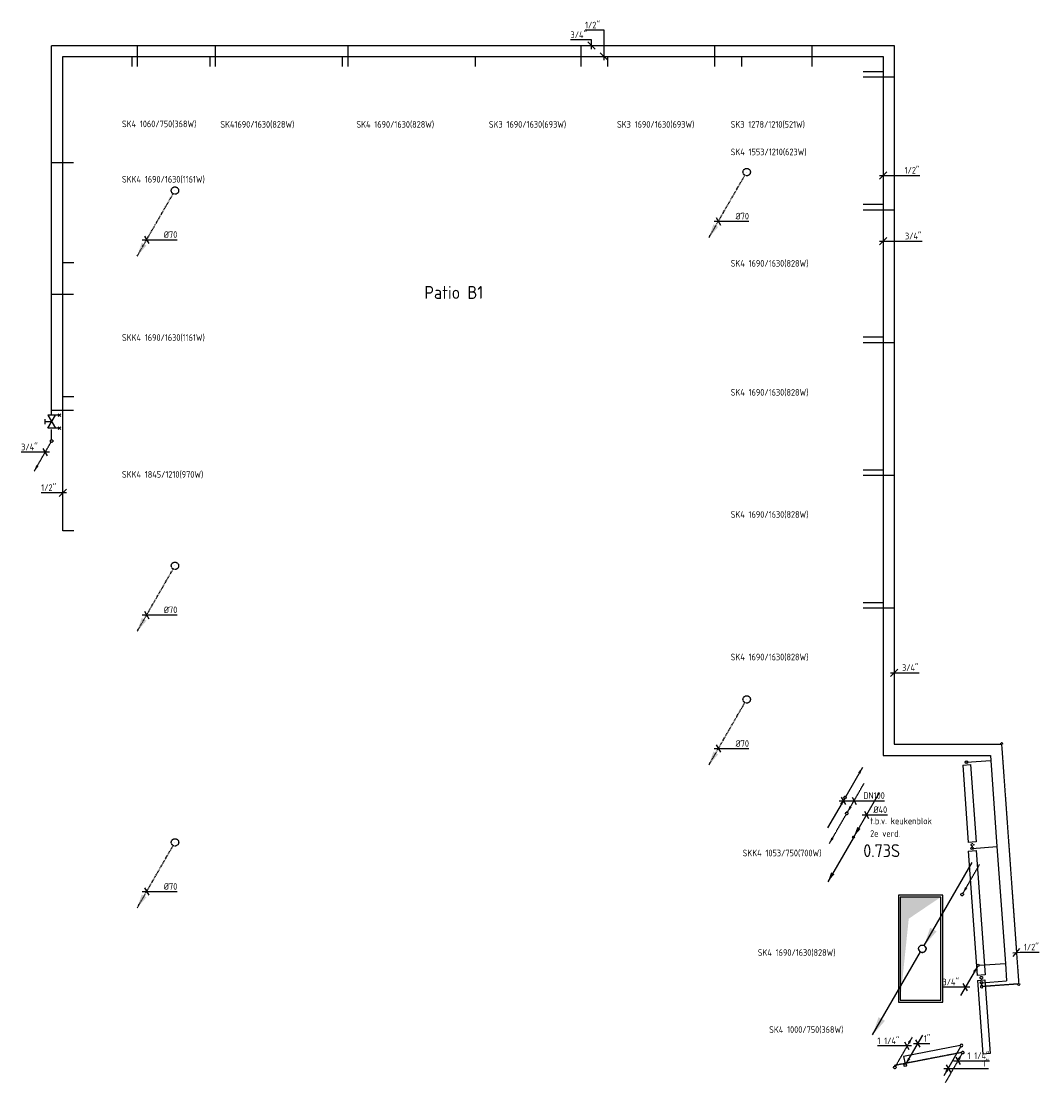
# Model space of a CAD drawing. Header units: millimetres. Extents: x -17664 to 63694, y -175 to 70975.
# Tile 3 of 22: x 11716 to 25550, y -98 to 14296. Entities that reach past the tile are written whole.
import ezdxf
from ezdxf.enums import TextEntityAlignment as Align

# ---------------------------------------------------------------- set-up
doc = ezdxf.new("R2010")
doc.units = ezdxf.units.MM
for name, pattern in [('2322107', [2000, 1000, 1000]), ('2322107_a', [2000, 1000, 1000]), ('2322108', [7, 5, -2]), ('2322108_a', [7, 5, -2]), ('2322122', [47, 40, -7]), ('2322122_a', [19.5, 12.5, -7]), ('CENTER2', [28.575, 19.05, -3.175, 3.175, -3.175])]:
    doc.linetypes.add(name, pattern=pattern)
for name, color, linetype in [('BL$2----', 7, 'Continuous'), ('bTuwkundig', 7, 'Continuous'), ('WL521---', 4, '2322122'), ('WL5232--_D', 4, 'Continuous'), ('WL5232--_HARTLIJN', 1, 'CENTER2'), ('WL561---', 4, 'Continuous'), ('WL561---_AANVOER', 1, '2322107'), ('WL561---_RETOUR', 5, '2322108'), ('WL570---_TOEVOER', 3, 'Continuous'), ('WL570---_TOEVOER_D', 3, 'Continuous'), ('WL740---', 4, 'Continuous'), ('WM521---', 1, 'Continuous'), ('WM5232--', 1, 'Continuous'), ('WM524---', 1, 'Continuous'), ('WM561---_AANVOER', 1, 'Continuous'), ('WM561---_RETOUR', 1, 'Continuous'), ('WT561---', 7, 'Continuous')]:
    doc.layers.add(name, color=color, linetype=linetype)
doc.styles.add('BURO-018', font='BUROFONT', dxfattribs={"height": 1.8})
doc.styles.add('STABICAD-018', font='ISOCP.SHX', dxfattribs={"height": 90})
doc.styles.add('STABICAD-035', font='ISOCP.SHX', dxfattribs={"height": 175})
doc.styles.get("Standard").update_dxf_attribs({"font": 'arial.ttf'})

# ---------------------------------------------------------------- blocks, each defined once
blk = doc.blocks.new('*U21')
at = {"linetype": '2322108'}
blk.add_hatch(color=2, dxfattribs=at).paths.add_polyline_path([(-236, -409), (-208, -325), (-177, -342)], flags=0)
at = {"color": 0, "linetype": '2322108'}
blk.add_line((0, 0), (0, 0, 1), dxfattribs=at)
at = {"color": 2, "linetype": '2322108_a'}
blk.add_line((-236, -409, 1), (-9, -15, 1), dxfattribs=at)
at = {"color": 2, "linetype": '2322108'}
blk.add_circle((0, 0, 1), 17.5, dxfattribs=at)
at = {"layer": 'WL561---', "color": 2, "style": 'STABICAD-018'}
for tag, p in [('POSITIONCODE', (12128, 8753, 149)), ('SECTIONCODE', (12128, 8753, 149)), ('CODE', (12128, 8703, -1)), ('FLOORCODE', (12178, 8603, -1))]:
    blk.add_attdef(tag, p, '', height=1.2, dxfattribs=at)
blk = doc.blocks.new('PI_SYM138')
at = {"color": 0, "linetype": 'Continuous'}
for p, q in [((-2.5, 1.5), (2.5, -1.5)), ((-2.5, -3), (-2.5, 1.5)), ((2.5, 1.5), (-2.5, -1.5)), ((-1, 2.5), (1, 2.5)), ((0, 0), (0, 2.5)), ((2.5, -3), (2.5, 1.5)), ((-3, -3.5), (-2, -2.5)), ((-3, -2.5), (-2, -3.5)), ((2, -3.5), (3, -2.5)), ((2, -2.5), (3, -3.5))]:
    blk.add_line(p, q, dxfattribs=at)
at = {"color": 0, "linetype": 'Continuous', "style": 'BURO-018'}
blk.add_attdef('PRODUCTCODE', text='', height=1.8, dxfattribs=at).set_placement((0, 0), align=Align.MIDDLE)
blk = doc.blocks.new('*U22')
at = {"color": 0, "linetype": 'Continuous'}
for p, q in [((-41, 0), (-325, 0)), ((58, 0), (-41, 0)), ((29, -50), (-29, 50))]:
    blk.add_line(p, q, dxfattribs=at)
at = {"color": 0, "linetype": 'Continuous', "style": 'STABICAD-018'}
blk.add_text("3/4''", height=90, dxfattribs=at).set_placement((-325, 25))
at = {"layer": 'WL561---', "color": 2, "style": 'STABICAD-018'}
blk.add_attdef('CODE', (12041, 8453, -1), '', height=1.2, dxfattribs=at)
blk = doc.blocks.new('*U23')
at = {"color": 0, "linetype": 'Continuous'}
for p, q in [((-34, 0), (-291, 0)), ((-50, -50), (50, 50)), ((50, 0), (-34, 0))]:
    blk.add_line(p, q, dxfattribs=at)
at = {"color": 0, "linetype": 'Continuous', "style": 'STABICAD-018'}
blk.add_text("1/2''", height=90, dxfattribs=at).set_placement((-291, 25))
at = {"layer": 'WL561---', "color": 2, "style": 'STABICAD-018'}
blk.add_attdef('CODE', (12278, 7902), '', height=1.2, dxfattribs=at)
blk = doc.blocks.new('*U27')
at = {"color": 0, "linetype": 'Continuous'}
for p, q in [((0, 76), (-284, 76)), ((50, -50), (-50, 50)), ((0, -50), (0, 76))]:
    blk.add_line(p, q, dxfattribs=at)
at = {"color": 0, "linetype": 'Continuous', "style": 'STABICAD-018'}
blk.add_text("3/4''", height=90, dxfattribs=at).set_placement((-284, 101))
at = {"layer": 'WL561---', "color": 2, "style": 'STABICAD-018'}
blk.add_attdef('CODE', (19446, 13966), '', height=1.2, dxfattribs=at)
blk = doc.blocks.new('*U24')
at = {"color": 0, "linetype": 'Continuous'}
for p, q in [((0, 358), (-257, 358)), ((0, -50), (0, 358)), ((50, -50), (-50, 50))]:
    blk.add_line(p, q, dxfattribs=at)
at = {"color": 0, "linetype": 'Continuous', "style": 'STABICAD-018'}
blk.add_text("1/2''", height=90, dxfattribs=at).set_placement((-257, 383))
at = {"layer": 'WL561---', "color": 2, "style": 'STABICAD-018'}
blk.add_attdef('CODE', (19616, 13816), '', height=1.2, dxfattribs=at)
blk = doc.blocks.new('*U25')
at = {"linetype": '2322122'}
blk.add_hatch(color=2, dxfattribs=at).paths.add_polyline_path([(-512, -888), (-451, -707), (-386, -744)], flags=0)
at = {"color": 0, "linetype": '2322122'}
blk.add_line((0, 0), (0, 0, 1), dxfattribs=at)
at = {"color": 2, "linetype": '2322122_a'}
blk.add_line((-512, -888, 1), (-25, -43, 1), dxfattribs=at)
at = {"color": 0, "linetype": '2322122'}
blk.add_circle((0, 0, 1), 50, dxfattribs=at)
at = {"color": 2, "linetype": '2322122'}
blk.add_circle((0, 0, 1), 50, dxfattribs=at)
at = {"layer": 'WL561---', "color": 2, "style": 'STABICAD-018'}
for tag, p in [('POSITIONCODE', (13800, 12150, 149)), ('SECTIONCODE', (13800, 12150, 149)), ('CODE', (13800, 12100, -1)), ('FLOORCODE', (13850, 12000, -1))]:
    blk.add_attdef(tag, p, '', height=1.8, dxfattribs=at)
blk = doc.blocks.new('*U26')
at = {"color": 0, "linetype": 'Continuous'}
for p, q in [((-58, 0), (184, 0)), ((-29, 50), (29, -50)), ((184, 0), (414, 0))]:
    blk.add_line(p, q, dxfattribs=at)
at = {"color": 0, "linetype": 'Continuous', "style": 'STABICAD-018'}
blk.add_text('%%c70', height=90, dxfattribs=at).set_placement((234, 25))
at = {"layer": 'WL561---', "color": 2, "style": 'STABICAD-018'}
blk.add_attdef('CODE', (13415, 11333, -1), '', height=1.8, dxfattribs=at)
blk = doc.blocks.new('*U31')
at = {"color": 0, "linetype": 'Continuous'}
for p, q in [((-50, -50), (50, 50)), ((-50, 0), (241, 0)), ((241, 0), (498, 0))]:
    blk.add_line(p, q, dxfattribs=at)
at = {"color": 0, "linetype": 'Continuous', "style": 'STABICAD-018'}
blk.add_text("1/2''", height=90, dxfattribs=at).set_placement((291, 25))
at = {"layer": 'WL561---', "color": 2, "style": 'STABICAD-018'}
blk.add_attdef('CODE', (23400, 12205), '', height=1.2, dxfattribs=at)
blk = doc.blocks.new('*U36')
at = {"color": 0, "linetype": 'Continuous'}
for p, q in [((-50, -50), (50, 50)), ((-50, 0), (56, 0)), ((56, 0), (340, 0))]:
    blk.add_line(p, q, dxfattribs=at)
at = {"color": 0, "linetype": 'Continuous', "style": 'STABICAD-018'}
blk.add_text("3/4''", height=90, dxfattribs=at).set_placement((106, 25))
at = {"layer": 'WL561---', "color": 2, "style": 'STABICAD-018'}
blk.add_attdef('CODE', (23550, 5461), '', height=1.2, dxfattribs=at)
blk = doc.blocks.new('*U33')
at = {"color": 0, "linetype": '2322108'}
blk.add_line((0, 0), (3258, 0, -300), dxfattribs=at)
for centre, start, end in [((0, 0), 90, 262.6199), ((3258, 0, -300), 273.2758, 90), ((0, 0), 269.1715, 270)]:
    blk.add_arc(centre, 17.5, start, end, dxfattribs=at)
at = {"layer": 'WL561---', "color": 2, "style": 'STABICAD-018'}
for tag, p in [('CODE', (25005, 4492)), ('POSITIONCODE', (25271, 2878, -150)), ('SECTIONCODE', (25271, 2878, -150))]:
    blk.add_attdef(tag, p, '', height=1.2, dxfattribs=at)
blk = doc.blocks.new('*U28')
at = {"color": 0, "linetype": 'Continuous'}
for p, q in [((-527, 208, 300), (526, 208, 300)), ((-527, 100, 300), (-527, 208, 300)), ((526, 208, 300), (526, 100, 300)), ((-527, 100, 300), (526, 100, 300))]:
    blk.add_line(p, q, dxfattribs=at)
at = {"layer": 'WL561---_AANVOER', "linetype": '2322107'}
blk.add_circle((-562, 154, 300), 17.5, dxfattribs=at)
at = {"layer": 'WL561---_RETOUR', "linetype": '2322108'}
blk.add_circle((562, 154), 17.5, dxfattribs=at)
at = {"layer": 'WL561---', "color": 2, "style": 'STABICAD-018'}
for tag, p in [('CODE', (24605, 3643, 120)), ('CUSTOM_FIELD1', (24605, 3543, 120)), ('CUSTOM_FIELD2', (24605, 3543, 120)), ('FREETEXT', (24605, 3543, 120)), ('KNOB_POSITION', (24605, 3543, 120)), ('LABEL', (24605, 3543, 120)), ('POSITIONCODE', (24605, 3543, 120)), ('RADIATOR_CODE', (24605, 3543, 120)), ('SECTIONCODE', (24605, 3543, 120))]:
    blk.add_attdef(tag, p, '', height=1.2, dxfattribs=at)
at = {"layer": 'WL561---', "color": 1, "style": 'STABICAD-018'}
blk.add_attdef('PRODUCTCODE', (24605, 3543, 120), '', height=1.8, dxfattribs=at)
blk = doc.blocks.new('*U29')
at = {"color": 0, "linetype": 'Continuous'}
for p, q in [((-845, 208, 300), (845, 208, 300)), ((-845, 100, 300), (-845, 208, 300)), ((845, 208, 300), (845, 100, 300)), ((-845, 100, 300), (845, 100, 300))]:
    blk.add_line(p, q, dxfattribs=at)
at = {"layer": 'WL561---_AANVOER', "linetype": '2322107'}
blk.add_circle((-880, 154, 300), 17.5, dxfattribs=at)
at = {"layer": 'WL561---_RETOUR', "linetype": '2322108'}
blk.add_circle((880, 154), 17.5, dxfattribs=at)
at = {"layer": 'WL561---', "color": 2, "style": 'STABICAD-018'}
for tag, p in [('CODE', (24737, 2072, 120)), ('CUSTOM_FIELD1', (24737, 1972, 120)), ('CUSTOM_FIELD2', (24737, 1972, 120)), ('FREETEXT', (24737, 1972, 120)), ('KNOB_POSITION', (24737, 1972, 120)), ('LABEL', (24737, 1972, 120)), ('POSITIONCODE', (24737, 1972, 120)), ('RADIATOR_CODE', (24737, 1972, 120)), ('SECTIONCODE', (24737, 1972, 120))]:
    blk.add_attdef(tag, p, '', height=1.2, dxfattribs=at)
at = {"layer": 'WL561---', "color": 1, "style": 'STABICAD-018'}
blk.add_attdef('PRODUCTCODE', (24737, 1972, 120), '', height=1.8, dxfattribs=at)
blk = doc.blocks.new('*U34')
at = {"color": 0, "linetype": 'Continuous'}
for p, q in [((-500, 200, 300), (500, 200, 300)), ((-500, 100, 300), (-500, 200, 300)), ((500, 200, 300), (500, 100, 300)), ((-500, 100, 300), (500, 100, 300))]:
    blk.add_line(p, q, dxfattribs=at)
at = {"layer": 'WL561---_AANVOER', "linetype": '2322107'}
blk.add_circle((-465, 150), 17.5, dxfattribs=at)
at = {"layer": 'WL561---_RETOUR', "linetype": '2322108'}
blk.add_arc((-413, 150), 17.5, 93.2758, 86.7242, dxfattribs=at)
at = {"layer": 'WL561---', "color": 2, "style": 'STABICAD-018'}
for tag, p in [('CODE', (24616, 884, -300)), ('CUSTOM_FIELD1', (24616, 784, -300)), ('CUSTOM_FIELD2', (24616, 784, -300)), ('FREETEXT', (24616, 784, -300)), ('KNOB_POSITION', (24616, 784, -300)), ('LABEL', (24616, 784, -300)), ('POSITIONCODE', (24616, 784, -300)), ('RADIATOR_CODE', (24616, 784, -300)), ('SECTIONCODE', (24616, 784, -300))]:
    blk.add_attdef(tag, p, '', height=1.2, dxfattribs=at)
at = {"layer": 'WL561---', "color": 1, "style": 'STABICAD-018'}
blk.add_attdef('PRODUCTCODE', (24616, 784, -300), '', height=1.8, dxfattribs=at)
blk = doc.blocks.new('*U30')
at = {"linetype": '2322108'}
blk.add_hatch(color=2, dxfattribs=at).paths.add_polyline_path([(9, 15), (37, 100), (68, 82)], flags=0)
at = {"color": 2, "linetype": '2322108_a'}
blk.add_line((9, 15, 3000), (236, 409, 3000), dxfattribs=at)
at = {"color": 0, "linetype": '2322108'}
blk.add_line((0, 0), (0, 0, 3000), dxfattribs=at)
blk.add_circle((0, 0, 3000), 17.5, dxfattribs=at)
at = {"color": 2, "linetype": '2322108'}
blk.add_circle((0, 0, 3000), 17.5, dxfattribs=at)
at = {"layer": 'WM524---', "color": 2}
for tag in ['POSITIONCODE', 'SECTIONCODE']:
    blk.add_attdef(tag, (24472, 2605, 1499), '', height=1.2, dxfattribs=at)
at = {"layer": 'WM524---', "color": 2, "style": 'STABICAD-018'}
for tag, p in [('CODE', (24472, 2555)), ('FLOORCODE', (24522, 2455))]:
    blk.add_attdef(tag, p, '', height=1.2, dxfattribs=at)
blk = doc.blocks.new('*U42')
at = {"linetype": 'Continuous'}
blk.add_hatch(color=0, dxfattribs=at).paths.add_polyline_path([(275, 700), (-275, 700), (-275, -700), (-160, 406)], flags=0)
at = {"color": 0, "linetype": 'Continuous'}
for p, q in [((300, 725, -3000), (-300, 725, -3000)), ((-300, 725, -3000), (-300, -725, -3000)), ((300, -725, -3000), (300, 725, -3000)), ((275, 700, -3000), (-275, 700, -3000)), ((-275, 700, -3000), (-275, -700, -3000)), ((275, -700, -3000), (275, 700, -3000)), ((-275, -700, -3000), (275, -700, -3000)), ((-300, -725, -3000), (300, -725, -3000))]:
    blk.add_line(p, q, dxfattribs=at)
at = {"layer": 'WL561---', "color": 2}
for tag, p in [('POSITIONCODE', (23907, 1871, 1501)), ('SECTIONCODE', (23907, 1871, 1501)), ('CODE', (23907, 1721, 3000))]:
    blk.add_attdef(tag, p, '', height=1.8, dxfattribs=at)
blk = doc.blocks.new('*U41')
at = {"linetype": '2322107'}
blk.add_hatch(color=2, dxfattribs=at).paths.add_polyline_path([(-9, -15), (-37, -100), (-68, -82)], flags=0)
at = {"color": 0, "linetype": '2322107'}
blk.add_line((0, 0), (0, 0, 1), dxfattribs=at)
at = {"color": 2, "linetype": '2322107_a'}
blk.add_line((-9, -15, 1), (-236, -409, 1), dxfattribs=at)
at = {"color": 2, "linetype": '2322107'}
blk.add_circle((0, 0, 1), 17.5, dxfattribs=at)
at = {"layer": 'WL561---', "color": 2, "style": 'STABICAD-018'}
for tag, p in [('POSITIONCODE', (24686, 1645, 149)), ('SECTIONCODE', (24686, 1645, 149)), ('CODE', (24686, 1595, -1)), ('FLOORCODE', (24736, 1495, -1))]:
    blk.add_attdef(tag, p, '', height=1.2, dxfattribs=at)
blk = doc.blocks.new('*U43')
at = {"color": 0, "linetype": 'Continuous'}
for p, q in [((-27, 0), (-311, 0)), ((29, -50), (-29, 50)), ((58, 0), (-27, 0))]:
    blk.add_line(p, q, dxfattribs=at)
at = {"color": 0, "linetype": 'Continuous', "style": 'STABICAD-018'}
blk.add_text("3/4''", height=90, dxfattribs=at).set_placement((-311, 25))
at = {"layer": 'WL561---', "color": 2, "style": 'STABICAD-018'}
blk.add_attdef('CODE', (24515, 1198, -1), '', height=1.2, dxfattribs=at)
blk = doc.blocks.new('*U32')
at = {"color": 0, "linetype": 'Continuous'}
for p, q in [((-50, -50), (50, 50)), ((-50, 0), (246, 0)), ((246, 0), (530, 0))]:
    blk.add_line(p, q, dxfattribs=at)
at = {"color": 0, "linetype": 'Continuous', "style": 'STABICAD-018'}
blk.add_text("3/4''", height=90, dxfattribs=at).set_placement((296, 25))
at = {"layer": 'WL561---', "color": 2, "style": 'STABICAD-018'}
blk.add_attdef('CODE', (23400, 11313), '', height=1.2, dxfattribs=at)
blk = doc.blocks.new('*U35')
at = {"color": 0, "linetype": 'Continuous'}
for p, q in [((-50, -4), (51, 4)), ((-46, -53), (46, 53)), ((51, 4), (308, 4))]:
    blk.add_line(p, q, dxfattribs=at)
at = {"color": 0, "linetype": 'Continuous', "style": 'STABICAD-018'}
blk.add_text("1/2''", height=90, dxfattribs=at).set_placement((101, 29))
at = {"layer": 'WL561---', "color": 2, "style": 'STABICAD-018'}
blk.add_attdef('CODE', (25207, 1668, -261), '', height=1.2, dxfattribs=at)
blk = doc.blocks.new('*U37')
at = {"linetype": '2322107'}
for points in [[(236, 409), (208, 325), (177, 342)], [(-9, -15), (-37, -100), (-68, -82)]]:
    blk.add_hatch(color=2, dxfattribs=at).paths.add_polyline_path(points, flags=0)
at = {"color": 2, "linetype": '2322107_a'}
for p, q in [((236, 409, 3000), (9, 15, 3000)), ((-9, -15, 3000), (-236, -409, 3000))]:
    blk.add_line(p, q, dxfattribs=at)
at = {"color": 0, "linetype": '2322107'}
blk.add_line((0, 0), (0, 0, 3000), dxfattribs=at)
at = {"color": 2, "linetype": '2322107'}
blk.add_circle((0, 0, 3000), 17.5, dxfattribs=at)
at = {"color": 0, "linetype": '2322107'}
blk.add_arc((0, 0, 3000), 17.5, 60, 180, dxfattribs=at)
at = {"layer": 'WL561---', "color": 2, "style": 'STABICAD-018'}
for tag, p in [('POSITIONCODE', (22883, 3918, 1499)), ('SECTIONCODE', (22883, 3918, 1499)), ('CODE', (22883, 3868)), ('FLOORCODE', (22933, 3768))]:
    blk.add_attdef(tag, p, '', height=1.2, dxfattribs=at)
blk = doc.blocks.new('*U38')
at = {"linetype": '2322108'}
for points in [[(9, 15), (37, 100), (68, 82)], [(-236, -409), (-208, -325), (-177, -342)]]:
    blk.add_hatch(color=2, dxfattribs=at).paths.add_polyline_path(points, flags=0)
at = {"color": 2, "linetype": '2322108_a'}
for p, q in [((9, 15, 3000), (236, 409, 3000)), ((-236, -409, 3000), (-9, -15, 3000))]:
    blk.add_line(p, q, dxfattribs=at)
at = {"color": 0, "linetype": '2322108'}
blk.add_line((0, 0), (0, 0, 3000), dxfattribs=at)
at = {"color": 2, "linetype": '2322108'}
blk.add_circle((0, 0, 3000), 17.5, dxfattribs=at)
at = {"color": 0, "linetype": '2322108'}
blk.add_arc((0, 0, 3000), 17.5, 60, 180, dxfattribs=at)
at = {"layer": 'WL561---', "color": 2, "style": 'STABICAD-018'}
for tag, p in [('POSITIONCODE', (22906, 3704, 1499)), ('SECTIONCODE', (22906, 3704, 1499)), ('CODE', (22906, 3654)), ('FLOORCODE', (22956, 3554))]:
    blk.add_attdef(tag, p, '', height=1.2, dxfattribs=at)
blk = doc.blocks.new('*U39')
at = {"color": 0, "linetype": 'Continuous'}
for p, q in [((-58, 0), (222, 0)), ((-29, 50), (29, -50)), ((118, 50), (175, -50)), ((222, 0), (560, 0))]:
    blk.add_line(p, q, dxfattribs=at)
at = {"color": 0, "linetype": 'Continuous', "style": 'STABICAD-018'}
blk.add_text('DN100', height=90, dxfattribs=at).set_placement((272, 25))
at = {"layer": 'WL561---', "color": 2, "style": 'STABICAD-018'}
blk.add_attdef('CODE', (22860, 3727, 3000), '', height=1.2, dxfattribs=at)
blk = doc.blocks.new('*U40')
at = {"linetype": 'Continuous'}
for points in [[(25, 43), (107, 285), (193, 235)], [(-675, -1169), (-593, -928), (-507, -978)]]:
    blk.add_hatch(color=2, dxfattribs=at).paths.add_polyline_path(points, flags=0)
at = {"color": 2, "linetype": 'Continuous'}
for p, q in [((25, 43, 3000), (675, 1169, 3000)), ((-675, -1169, 3000), (-25, -43, 3000))]:
    blk.add_line(p, q, dxfattribs=at)
at = {"color": 0, "linetype": 'Continuous'}
blk.add_line((0, 0), (0, 0, 3000), dxfattribs=at)
at = {"color": 2, "linetype": 'Continuous'}
blk.add_circle((0, 0, 3000), 50, dxfattribs=at)
at = {"color": 0, "linetype": 'Continuous'}
blk.add_arc((0, 0, 3000), 50, 180, 60, dxfattribs=at)
at = {"layer": 'WL561---', "color": 2, "style": 'STABICAD-018'}
for tag, p in [('POSITIONCODE', (23931, 1870, 1499)), ('SECTIONCODE', (23931, 1870, 1499)), ('CODE', (23931, 1820)), ('FLOORCODE', (23981, 1720))]:
    blk.add_attdef(tag, p, '', height=1.8, dxfattribs=at)
blk = doc.blocks.new('*U221')
at = {"linetype": '2322108'}
blk.add_hatch(color=2, dxfattribs=at).paths.add_polyline_path([(-9, -15), (-37, -100), (-68, -82)], flags=0)
at = {"color": 0, "linetype": '2322108'}
blk.add_line((0, 0), (0, 0, 1), dxfattribs=at)
at = {"color": 2, "linetype": '2322108_a'}
blk.add_line((-9, -15, 1), (-236, -409, 1), dxfattribs=at)
at = {"color": 2, "linetype": '2322108'}
blk.add_circle((0, 0, 1), 17.5, dxfattribs=at)
at = {"layer": 'BL$2----', "color": 2, "style": 'STABICAD-018'}
for tag, p in [('POSITIONCODE', (24478, 462, 149)), ('SECTIONCODE', (24478, 462, 149)), ('CODE', (24478, 412, -1)), ('FLOORCODE', (24528, 312, -1))]:
    blk.add_attdef(tag, p, '', height=1.2, dxfattribs=at)
blk = doc.blocks.new('*U223')
at = {"linetype": '2322107'}
blk.add_hatch(color=2, dxfattribs=at).paths.add_polyline_path([(-236, -409), (-208, -325), (-177, -342)], flags=0)
at = {"color": 0, "linetype": '2322107'}
blk.add_line((0, 0), (0, 0, 1), dxfattribs=at)
at = {"color": 2, "linetype": '2322107_a'}
blk.add_line((-236, -409, 1), (-9, -15, 1), dxfattribs=at)
at = {"color": 2, "linetype": '2322107'}
blk.add_arc((0, 0, 1), 17.5, 183.3182, 180, dxfattribs=at)
at = {"layer": 'BL$2----', "color": 2, "style": 'STABICAD-018'}
for tag, p in [('POSITIONCODE', (24462, 559, 149)), ('SECTIONCODE', (24462, 559, 149)), ('CODE', (24462, 509, -1)), ('FLOORCODE', (24512, 409, -1))]:
    blk.add_attdef(tag, p, '', height=1.2, dxfattribs=at)
blk = doc.blocks.new('*U85')
at = {"linetype": 'Continuous'}
for points in [[(10, 17), (71, 198), (136, 161)], [(-498, -862), (-436, -681), (-371, -718)]]:
    blk.add_hatch(color=2, dxfattribs=at).paths.add_polyline_path(points, flags=0)
at = {"color": 2, "linetype": 'Continuous'}
for p, q in [((498, 862), (10, 17)), ((-10, -17), (-498, -862))]:
    blk.add_line(p, q, dxfattribs=at)
at = {"color": 0, "linetype": 'Continuous'}
blk.add_circle((0, 0), 20, dxfattribs=at)
at = {"layer": 'WL5232--_HARTLIJN', "linetype": 'CENTER2'}
for p, q in [((-28, 0, 3000), (28, 0, 3000)), ((0, -28, 3000), (0, 28, 3000))]:
    blk.add_line(p, q, dxfattribs=at)
blk.add_circle((0, 0), 0.0125, dxfattribs=at)
at = {"layer": 'WL740---', "color": 2, "style": 'STABICAD-018'}
for tag, p in [('POSITIONCODE', (22999, 3382, 1499)), ('SECTIONCODE', (22999, 3382, 1499)), ('CODE', (22999, 3332)), ('FLOORCODE', (23049, 3232))]:
    blk.add_attdef(tag, p, '', height=1.8, dxfattribs=at)
blk = doc.blocks.new('*U86')
at = {"color": 0, "linetype": 'Continuous'}
for p, q in [((-58, 0), (44, 0)), ((-29, 50), (29, -50)), ((44, 0), (283, 0))]:
    blk.add_line(p, q, dxfattribs=at)
at = {"color": 0, "linetype": 'Continuous', "style": 'STABICAD-018'}
blk.add_text('%%c40', height=90, dxfattribs=at).set_placement((94, 25))
at = {"layer": 'WL740---', "color": 2, "style": 'STABICAD-018'}
blk.add_attdef('CODE', (23174, 3535), '', height=1.8, dxfattribs=at)
blk = doc.blocks.new('*U222')
at = {"color": 0, "linetype": 'Continuous'}
for p, q in [((-58, 0), (80, 0)), ((-29, 50), (29, -50)), ((80, 0), (427, 0))]:
    blk.add_line(p, q, dxfattribs=at)
at = {"color": 0, "linetype": 'Continuous', "style": 'STABICAD-018'}
blk.add_text("1 1/4''", height=90, dxfattribs=at).set_placement((130, 25))
at = {"layer": 'BL$2----', "color": 2, "style": 'STABICAD-018'}
blk.add_attdef('CODE', (24382, 145, -1), '', height=1.2, dxfattribs=at)
blk = doc.blocks.new('*U224')
at = {"color": 0, "linetype": 'Continuous'}
for p, q in [((-58, 0), (413, 0)), ((-29, 50), (29, -50)), ((413, 0), (544, 0))]:
    blk.add_line(p, q, dxfattribs=at)
at = {"color": 0, "linetype": 'Continuous', "style": 'STABICAD-018'}
blk.add_text("1''", height=90, dxfattribs=at).set_placement((463, 25))
at = {"layer": 'BL$2----', "color": 2, "style": 'STABICAD-018'}
blk.add_attdef('CODE', (24282, 96, -1), '', height=1.2, dxfattribs=at)
blk = doc.blocks.new('*U225')
at = {"color": 0, "linetype": 'Continuous'}
for p, q in [((-58, 0), (34, 0)), ((-29, 50), (29, -50)), ((34, 0), (165, 0))]:
    blk.add_line(p, q, dxfattribs=at)
at = {"color": 0, "linetype": 'Continuous', "style": 'STABICAD-018'}
blk.add_text("1''", height=90, dxfattribs=at).set_placement((84, 25))
at = {"layer": 'BL$2----', "color": 2, "style": 'STABICAD-018'}
blk.add_attdef('CODE', (23869, 433), '', height=1.2, dxfattribs=at)
blk = doc.blocks.new('*U226')
at = {"color": 0, "linetype": 'Continuous'}
for p, q in [((-56, 0), (-403, 0)), ((58, 0), (-56, 0)), ((29, -50), (-29, 50))]:
    blk.add_line(p, q, dxfattribs=at)
at = {"color": 0, "linetype": 'Continuous', "style": 'STABICAD-018'}
blk.add_text("1 1/4''", height=90, dxfattribs=at).set_placement((-403, 25))
at = {"layer": 'BL$2----', "color": 2, "style": 'STABICAD-018'}
blk.add_attdef('CODE', (23725, 401), '', height=1.2, dxfattribs=at)
blk = doc.blocks.new('*U227')
at = {"linetype": '2322108'}
blk.add_hatch(color=2, dxfattribs=at).paths.add_polyline_path([(236, 409), (208, 325), (177, 342)], flags=0)
at = {"color": 2, "linetype": '2322108_a'}
blk.add_line((236, 409, 3000), (9, 15, 3000), dxfattribs=at)
at = {"color": 0, "linetype": '2322108'}
blk.add_line((0, 0), (0, 0, 3000), dxfattribs=at)
at = {"color": 2, "linetype": '2322108'}
blk.add_circle((0, 0, 3000), 17.5, dxfattribs=at)
at = {"color": 0, "linetype": '2322108'}
blk.add_arc((0, 0, 3000), 17.5, 60, 180, dxfattribs=at)
at = {"layer": 'BL$2----', "color": 2, "style": 'STABICAD-018'}
for tag, p in [('POSITIONCODE', (23557, 260, 1499)), ('SECTIONCODE', (23557, 260, 1499)), ('CODE', (23557, 210)), ('FLOORCODE', (23607, 110))]:
    blk.add_attdef(tag, p, '', height=1.2, dxfattribs=at)
blk = doc.blocks.new('*U228')
at = {"linetype": '2322107'}
blk.add_hatch(color=2, dxfattribs=at).paths.add_polyline_path([(9, 15), (37, 100), (68, 82)], flags=0)
at = {"color": 2, "linetype": '2322107_a'}
blk.add_line((9, 15, 3000), (236, 409, 3000), dxfattribs=at)
at = {"color": 0, "linetype": '2322107'}
blk.add_line((0, 0), (0, 0, 3000), dxfattribs=at)
at = {"color": 2, "linetype": '2322107'}
blk.add_circle((0, 0, 3000), 17.5, dxfattribs=at)
at = {"color": 0, "linetype": '2322107'}
blk.add_arc((0, 0, 3000), 17.5, 60, 180, dxfattribs=at)
at = {"layer": 'BL$2----', "color": 2, "style": 'STABICAD-018'}
for tag, p in [('POSITIONCODE', (23700, 291, 1499)), ('SECTIONCODE', (23700, 291, 1499)), ('CODE', (23700, 241)), ('FLOORCODE', (23750, 141))]:
    blk.add_attdef(tag, p, '', height=1.2, dxfattribs=at)

msp = doc.modelspace()

# ---------------------------------------------------------------- linework, layer by layer
at = {"layer": 'WL561---_AANVOER', "linetype": '2322107'}
for p, q in [((12278, 7386), (12278, 13816)), ((12278, 13816), (23400, 13816)), ((13218, 13684), (13218, 13816)), ((14276, 13684), (14276, 13816)), ((16071, 13684), (16071, 13816)), ((17872, 13684), (17872, 13816)), ((19669, 13684), (19669, 13816)), ((21486, 13684), (21486, 13816)), ((23400, 13816), (23400, 13615)), ((23131, 13615), (23400, 13615)), ((23400, 13615), (23400, 11815)), ((23131, 11815), (23400, 11815)), ((23400, 11815), (23400, 10015)), ((12428, 11021), (12278, 11021)), ((23131, 10015), (23400, 10015)), ((23400, 10015), (23400, 8215)), ((12428, 9205), (12278, 9205)), ((23131, 8215), (23400, 8215)), ((23400, 8215), (23400, 6415)), ((12428, 7386), (12278, 7386)), ((23131, 6415), (23400, 6415)), ((23400, 6415), (23400, 4342)), ((23400, 4342), (24855, 4342)), ((24854, 4342), (24859, 4273)), ((24529, 4249), (24859, 4273)), ((24859, 4273), (24943, 3106)), ((24606, 3081), (24943, 3106)), ((24943, 3106), (25057, 1521)), ((24704, 1496), (25057, 1521)), ((25057, 1521), (25074, 1283)), ((24732, 1259), (25074, 1283)), ((24445, 409), (23677, 260)), ((23677, 260), (23697, 159))]:
    msp.add_line(p, q, dxfattribs=at)
at = {"layer": 'WL561---_RETOUR', "linetype": '2322108'}
for p, q in [((12128, 13966), (13293, 13966)), ((12128, 12377), (12128, 13966)), ((13293, 13684), (13293, 13966)), ((13293, 13966), (14351, 13966)), ((14351, 13684), (14351, 13966)), ((14351, 13966), (16146, 13966)), ((16146, 13684), (16146, 13966)), ((16146, 13966), (19307, 13966)), ((19307, 13684), (19307, 13966)), ((19307, 13966), (21116, 13966)), ((21116, 13684), (21116, 13966)), ((21116, 13966), (22437, 13966)), ((22437, 13684), (22437, 13966)), ((22437, 13966), (23550, 13966)), ((23550, 13966), (23550, 13540)), ((23131, 13540), (23550, 13540)), ((23550, 13540), (23550, 11740)), ((12425, 12377), (12128, 12377)), ((12128, 10590), (12128, 12377)), ((23131, 11740), (23550, 11740)), ((23550, 11740), (23550, 9940)), ((12425, 10590), (12128, 10590)), ((12128, 9016), (12128, 10590)), ((23131, 9940), (23550, 9940)), ((23550, 9940), (23550, 8140)), ((12128, 8953), (12128, 9016)), ((12425, 9016), (12128, 9016)), ((12128, 8620), (12128, 8761)), ((23131, 8140), (23550, 8140)), ((23550, 8140), (23550, 6340)), ((23131, 6340), (23550, 6340)), ((23550, 6340), (23550, 4492)), ((23550, 4492), (25005, 4492)), ((25237, 1242, -300), (24736, 1206, -300)), ((24460, 312), (23552, 136)), ((23552, 136), (23553, 128))]:
    msp.add_line(p, q, dxfattribs=at)

# ---------------------------------------------------------------- block references
at = {"layer": 'WL521---', "linetype": '2322122'}
for p in [(21550, 12250, -1), (13800, 12000, -1), (13800, 6912, -1), (21550, 5100, -1), (13800, 3162, -1)]:
    msp.add_blockref('*U25', p, dxfattribs=at)
at = {"layer": 'WL5232--_D', "linetype": 'Continuous', "xscale": 0.7, "yscale": 0.7, "zscale": 0.7}
msp.add_blockref('*U85', (22999, 3232), dxfattribs=at)
at = {"layer": 'WL561---', "color": 2, "linetype": 'Continuous', "xscale": 35, "yscale": 35, "zscale": 35, "rotation": 90.00000000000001}
msp.add_blockref('PI_SYM138', (12128, 8866), dxfattribs=at)
at = {"layer": 'WL561---', "linetype": 'Continuous'}
for name, p, rotation in [('*U28', (24416, 3678, 120), 274.1043020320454), ('*U29', (24515, 2193, 120), 274.1043020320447), ('*U34', (24616, 784, -300), 274.1043020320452)]:
    msp.add_blockref(name, p, dxfattribs=dict(at, rotation=rotation))
at = {"layer": 'WL561---_AANVOER', "linetype": '2322107'}
for name, p in [('*U37', (22883, 3768)), ('*U41', (24686, 1495, -1)), ('*U228', (23700, 141)), ('*U223', (24462, 409, -1))]:
    msp.add_blockref(name, p, dxfattribs=at)
at = {"layer": 'WL561---_RETOUR', "linetype": '2322108'}
for name, p in [('*U21', (12128, 8603, -1)), ('*U38', (22906, 3554)), ('*U30', (24472, 2455)), ('*U227', (23557, 110)), ('*U221', (24478, 312, -1))]:
    msp.add_blockref(name, p, dxfattribs=at)
at = {"layer": 'WL561---_RETOUR', "linetype": '2322108', "rotation": 274.1043020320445}
msp.add_blockref('*U33', (25005, 4492), dxfattribs=at)
at = {"layer": 'WL570---_TOEVOER', "linetype": 'Continuous'}
msp.add_blockref('*U40', (23931, 1720), dxfattribs=at)
at = {"layer": 'WL570---_TOEVOER_D', "linetype": 'Continuous'}
msp.add_blockref('*U42', (23907, 1721, 3000), dxfattribs=at)
at = {"layer": 'WM521---', "linetype": 'Continuous'}
for p in [(21165, 11583, -1), (13415, 11333, -1), (13415, 6245, -1), (21165, 4433, -1), (13415, 2495, -1)]:
    msp.add_blockref('*U26', p, dxfattribs=at)
at = {"layer": 'WM5232--', "linetype": 'Continuous'}
msp.add_blockref('*U86', (23174, 3535), dxfattribs=at)
at = {"layer": 'WM561---_AANVOER', "linetype": 'Continuous'}
for name, p in [('*U24', (19616, 13816)), ('*U31', (23400, 12205)), ('*U32', (23400, 11313)), ('*U23', (12278, 7902)), ('*U43', (24515, 1198, -1)), ('*U225', (23869, 433)), ('*U224', (24282, 96, -1))]:
    msp.add_blockref(name, p, dxfattribs=at)
at = {"layer": 'WM561---_RETOUR', "linetype": 'Continuous'}
for name, p in [('*U27', (19446, 13966)), ('*U22', (12041, 8453, -1)), ('*U36', (23550, 5461)), ('*U39', (22860, 3727, 3000)), ('*U35', (25207, 1668, -261)), ('*U226', (23725, 401)), ('*U222', (24413, 199))]:
    msp.add_blockref(name, p, dxfattribs=at)

# ---------------------------------------------------------------- texts
at = {"layer": 'bTuwkundig', "color": 3, "style": 'STABICAD-035'}
for s, p in [('Patio B1', (17181, 10531, -500)), ('0.73S', (23131, 2962, -500))]:
    msp.add_text(s, height=175, dxfattribs=at).set_placement(p)
at = {"layer": 'WM5232--', "style": 'STABICAD-018'}
for s, p in [('t.b.v. keukenblok', (23223, 3408)), ('2e verd.', (23223, 3237))]:
    msp.add_text(s, height=90, dxfattribs=at).set_placement(p)
at = {"layer": 'WT561---', "color": 1, "style": 'STABICAD-018'}
for s, p in [('SK4 1060/750(368W)', (13081, 12859)), ('SK41690/1630(828W)', (14415, 12852)), ('SK4 1690/1630(828W)', (16259, 12852)), ('SK3 1690/1630(693W)', (18055, 12852)), ('SK3 1690/1630(693W)', (19792, 12852)), ('SK3 1278/1210(521W)', (21333, 12852)), ('SK4 1553/1210(623W)', (21333, 12479)), ('SKK4 1690/1630(1161W)', (13081, 12108)), ('SK4 1690/1630(828W)', (21333, 10968)), ('SKK4 1690/1630(1161W)', (13081, 9962)), ('SK4 1690/1630(828W)', (21333, 9219)), ('SKK4 1845/1210(970W)', (13081, 8106)), ('SK4 1690/1630(828W)', (21333, 7563)), ('SK4 1690/1630(828W)', (21333, 5630)), ('SKK4 1053/750(700W)', (21495, 2973)), ('SK4 1690/1630(828W)', (21700, 1623)), ('SK4 1000/750(368W)', (21855, 579))]:
    msp.add_text(s, height=90, dxfattribs=at).set_placement(p)

doc.saveas('drawing.dxf')
